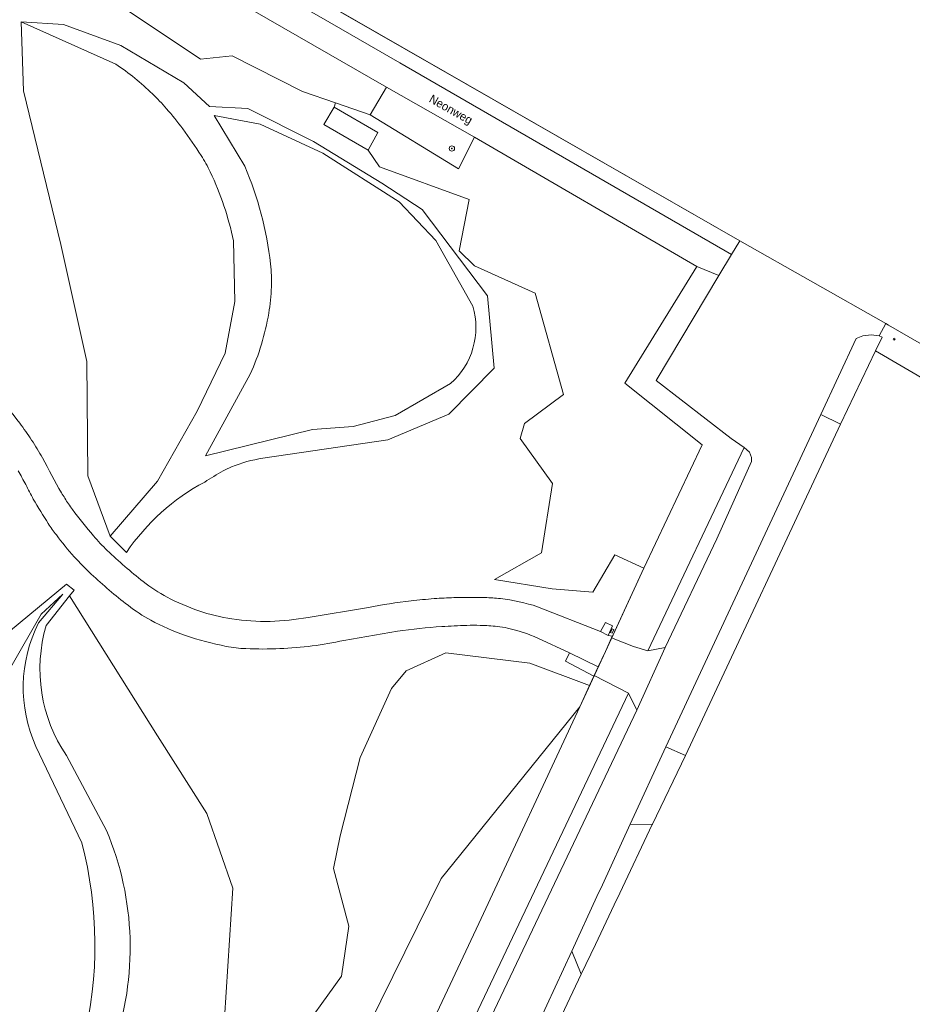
# Model space of a CAD drawing. Header units: metres. Extents: x 151448 to 154749, y 463108 to 465296.
# Tile 154 of 256: x 152600 to 152733, y 465003 to 465150. Entities that reach past the tile are written whole.
import ezdxf
from ezdxf.enums import TextEntityAlignment as Align

# ---------------------------------------------------------------- set-up
doc = ezdxf.new("R2010")
doc.units = ezdxf.units.M
doc.layers.get('0').update_dxf_attribs({"lineweight": 9})
for name, color, linetype, lineweight in [('B-PV-GK-BESCHOEIING-G', 253, 'Continuous', 9), ('B-PV-GR-BEPLANTING_CULTUUR_BOSPLANTSOEN-GV', 253, 'Continuous', 9), ('B-PV-GR-BOOM-S', 253, 'Continuous', 9), ('B-PV-GR-GRAS-GV', 253, 'Continuous', 9), ('B-PV-GR-GROENVOORZIENING-GV', 253, 'Continuous', 9), ('B-PV-GR-STRUIK-GV', 253, 'Continuous', 9), ('B-PV-GW-TALUD_KRUIN-G', 253, 'Continuous', 9), ('B-PV-IE-MEUBILAIR-S', 253, 'Continuous', 9), ('B-PV-IE-TERREINAFSCHEIDING_KUNSTMATIG_HEKWERK-G', 253, 'Continuous', 9), ('B-PV-OG-TERREIN_BEGROEID-GV', 253, 'Continuous', 9), ('B-PV-OG-TERREIN_ERF-GV', 253, 'Continuous', 9), ('B-PV-OG-TERREIN_OEVER-GV', 253, 'Continuous', 9), ('B-PV-OG-TOPOGRAFIE-T18', 2, 'Continuous', 9), ('B-PV-OG-WATER-GV', 253, 'Continuous', 9), ('B-PV-VH-GESLOTENVERHARDING_ASFALT-GV', 253, 'Continuous', 9), ('B-PV-VH-ONVERHARD_ZAND-GV', 253, 'Continuous', 9), ('B-PV-VH-OPENVERHARDING-GV', 253, 'Continuous', 9), ('B-PV-VH-OPENVERHARDING_BETONSTRAATSTEEN-GV', 253, 'Continuous', 9)]:
    doc.layers.add(name, color=color, linetype=linetype, lineweight=lineweight)
doc.styles.add('Drong', font='txt', dxfattribs={"height": 1.8})
doc.styles.add('NLCS-ISO', font='txt')

# ---------------------------------------------------------------- blocks, each defined once
blk = doc.blocks.new('SIE-MEUBILAIR_PAAL_HECTOMETER-SO')
blk.add_circle((0, 0), 0.75)
at = {"style": 'NLCS-ISO'}
blk.add_text('hm', height=0.75, dxfattribs=at).set_placement((0.16, 0.07), align=Align.MIDDLE_CENTER)
blk = doc.blocks.new('SGR-BOOM_GBKN-SO')
at = {"linetype": 'ByBlock', "lineweight": 18}
h = blk.add_hatch(color=0, dxfattribs=at)
h.dxf.hatch_style = 1
edge = h.paths.add_edge_path()
edge.add_arc((0, 0), 0.25, 0, 360)
at = {"color": 0, "linetype": 'ByBlock', "lineweight": 18}
for radius in [2, 0.25]:
    blk.add_circle((0, 0), radius, dxfattribs=at)
at = {"color": 0, "linetype": 'ByBlock', "lineweight": 18, "style": 'NLCS-ISO'}
blk.add_attdef('SOORT', (2.5, 0), '', height=1.5, dxfattribs=at)

msp = doc.modelspace()

# ---------------------------------------------------------------- linework, layer by layer
at = {"layer": 'B-PV-GK-BESCHOEIING-G', "flags": 128}
msp.add_lwpolyline([(152521.653, 465223.078), (152707.014, 465116.752), (152728.813, 465104.4)], dxfattribs=at)
at = {"layer": 'B-PV-GR-BEPLANTING_CULTUUR_BOSPLANTSOEN-GV', "flags": 128}
msp.add_lwpolyline([(152654.315, 465139.707), (152651.854, 465135.556), (152665.024, 465127.493), (152667.458, 465132.236)], close=True, dxfattribs=at)
at = {"layer": 'B-PV-GR-GRAS-GV', "flags": 128}
msp.add_lwpolyline([(152687.742, 465058.328), (152687.986, 465058.212), (152688.238, 465058.744), (152687.993, 465058.859)], close=True, dxfattribs=at)
at = {"layer": 'B-PV-GR-GROENVOORZIENING-GV', "flags": 128}
msp.add_lwpolyline([(152646.478, 465136.722), (152644.974, 465134.088), (152651.572, 465130.283), (152653.032, 465132.922)], close=True, dxfattribs=at)
at = {"layer": 'B-PV-GR-GROENVOORZIENING-GV'}
for points in [[(152600.473, 465080.387, 0.0096975), (152599.315, 465082.436)], [(152601.597, 465078.201, -0.010192), (152600.473, 465080.387)], [(152603.836, 465074.567, -0.0096848), (152601.597, 465078.201)], [(152605.032, 465072.858, -0.0202262), (152603.836, 465074.567)], [(152607.704, 465069.618, -0.0196349), (152605.032, 465072.858)], [(152610.246, 465067.023, -0.0227795), (152607.704, 465069.618)], [(152615.726, 465062.363, -0.0228895), (152610.246, 465067.023)], [(152619.116, 465060.153, -0.0407127), (152615.726, 465062.363)], [(152624.292, 465057.87, -0.040689), (152619.116, 465060.153)], [(152603.514, 465059.35, 0.2233796), (152606.543, 465039.944)], [(152662.55, 465059.191, 0.0176662), (152655.928, 465058.504)], [(152666.294, 465059.377, 0.0085524), (152662.55, 465059.191)], [(152668.301, 465059.374, 0.0164432), (152666.294, 465059.377)], [(152670.85, 465059.201, 0.0168715), (152668.301, 465059.374)], [(152672.379, 465058.96, 0.026869), (152670.85, 465059.201)], [(152676.896, 465057.456, 0.0553305), (152672.379, 465058.96)], [(152630.379, 465056.242, -0.0364558), (152624.292, 465057.87)], [(152647.935, 465057.125, -0.0426502), (152638.396, 465055.9)], [(152633.324, 465055.9, -0.0366901), (152630.379, 465056.242)], [(152638.396, 465055.9, -0.0212934), (152633.324, 465055.9)], [(152612.509, 465028.785, -0.1864261), (152613.509, 464996.386)]]:
    msp.add_lwpolyline(points, format="xyb", dxfattribs=at)
at = {"layer": 'B-PV-GR-GROENVOORZIENING-GV', "flags": 128}
for points in [[(152567.307, 465009.472), (152578.23, 465015.97), (152584.897, 465020.332), (152587.752, 465024.826), (152586.523, 465030.1), (152587.259, 465041.956), (152587.817, 465045.034), (152594.953, 465055.155), (152598.211, 465058.616), (152606.568, 465065.53), (152607.675, 465064.625), (152607.017, 465063.791), (152620.147, 465042.907), (152627.486, 465031.288), (152631.382, 465020.151), (152630.107, 465000.747), (152620.981, 464985.412), (152611.269, 464975.256), (152603.977, 464968.991), (152591.017, 464960.806), (152572.25, 464955.807)], [(152572.25, 464955.807), (152591.017, 464960.806), (152603.977, 464968.991), (152611.269, 464975.256), (152620.981, 464985.412), (152630.107, 465000.747), (152631.382, 465020.151), (152627.486, 465031.288), (152620.147, 465042.907), (152607.017, 465063.791), (152603.514, 465059.35)], [(152655.928, 465058.504), (152647.935, 465057.125)], [(152640.581, 464997.271), (152647.602, 465007.05), (152648.668, 465014.494), (152646.389, 465023.09), (152647.396, 465027.991), (152650.369, 465039.676), (152655.07, 465049.951), (152657.247, 465052.601), (152663.134, 465055.275), (152675.697, 465053.725), (152684.616, 465050.4), (152685.254, 465051.776), (152681, 465054.043), (152681.601, 465055.277), (152676.896, 465057.456)], [(152606.543, 465039.944), (152612.509, 465028.785)]]:
    msp.add_lwpolyline(points, dxfattribs=at)
at = {"layer": 'B-PV-GR-STRUIK-GV', "flags": 128}
for points in [[(152614.992, 465151.56), (152626.559, 465143.872), (152631.265, 465144.35), (152641.765, 465139.059), (152646.695, 465137.347), (152651.854, 465135.556), (152654.315, 465139.707), (152621.327, 465158.665)], [(152633.653, 464963.19), (152662.483, 465021.588), (152683.15, 465047.233), (152683.15, 465047.234), (152684.616, 465050.4), (152675.697, 465053.725), (152663.134, 465055.275), (152657.247, 465052.601), (152655.07, 465049.951), (152650.369, 465039.676), (152647.396, 465027.991), (152646.389, 465023.09), (152648.668, 465014.494), (152647.602, 465007.05), (152640.581, 464997.271)]]:
    msp.add_lwpolyline(points, dxfattribs=at)
for points in [[(152646.695, 465137.347), (152646.478, 465136.722), (152653.032, 465132.922), (152651.572, 465130.283), (152653.261, 465127.797), (152666.629, 465122.921), (152665.154, 465115.255), (152667.411, 465113.008), (152676.495, 465108.96), (152680.724, 465093.829), (152674.871, 465089.479), (152674.234, 465087.238), (152679.086, 465080.545), (152677.431, 465070.187), (152670.431, 465066.204), (152679.026, 465064.802), (152685.071, 465064.309), (152688.379, 465069.883), (152692.725, 465067.907), (152701.416, 465086.314), (152689.843, 465095.53), (152700.606, 465112.942), (152667.458, 465132.236), (152665.024, 465127.493), (152651.854, 465135.556)], [(152624.227, 464945.772), (152615.253, 464941.405), (152621.92, 464936.426), (152623.368, 464935.615), (152624.236, 464937.431), (152624.652, 464937.236), (152625.712, 464936.74), (152625.814, 464936.957), (152629.514, 464935.227), (152630.717, 464934.665), (152630.837, 464934.608), (152642.281, 464959.46), (152660.646, 464999.13), (152668.061, 465014.905), (152683.15, 465047.233), (152662.483, 465021.588), (152633.653, 464963.19)]]:
    msp.add_lwpolyline(points, close=True, dxfattribs=at)
at = {"layer": 'B-PV-GW-TALUD_KRUIN-G', "flags": 128}
for points in [[(152607.017, 465063.791), (152603.514, 465059.35)], [(152683.15, 465047.233), (152662.483, 465021.588), (152633.653, 464963.19), (152624.227, 464945.772), (152615.253, 464941.405)], [(152606.543, 465039.944), (152612.509, 465028.785)]]:
    msp.add_lwpolyline(points, dxfattribs=at)
at = {"layer": 'B-PV-GW-TALUD_KRUIN-G'}
for points in [[(152603.514, 465059.35, 0.2233796), (152606.543, 465039.944)], [(152612.509, 465028.785, -0.1864261), (152613.509, 464996.386)]]:
    msp.add_lwpolyline(points, format="xyb", dxfattribs=at)
at = {"layer": 'B-PV-IE-TERREINAFSCHEIDING_KUNSTMATIG_HEKWERK-G', "flags": 128}
msp.add_lwpolyline([(152595.479, 465167.683), (152597.803, 465172.065), (152621.327, 465158.665), (152654.315, 465139.707), (152651.854, 465135.556), (152665.024, 465127.493), (152667.458, 465132.236), (152700.606, 465112.942), (152689.843, 465095.53), (152701.416, 465086.314), (152692.725, 465067.907), (152686.96, 465055.46), (152683.15, 465047.234), (152668.061, 465014.905), (152660.646, 464999.13), (152642.281, 464959.46), (152630.837, 464934.608), (152629.514, 464935.227)], dxfattribs=at)
at = {"layer": 'B-PV-OG-TERREIN_BEGROEID-GV', "flags": 128}
for points in [[(152676.847, 465062.154), (152686.234, 465058.452), (152686.972, 465059.81), (152688.019, 465059.308), (152687.399, 465057.843), (152688.024, 465057.759), (152692.725, 465067.907), (152688.379, 465069.883), (152685.071, 465064.309), (152679.026, 465064.802), (152670.431, 465066.204), (152677.431, 465070.187), (152679.086, 465080.545), (152674.234, 465087.238), (152674.871, 465089.479), (152680.724, 465093.829), (152676.495, 465108.96), (152667.411, 465113.008), (152665.154, 465115.255), (152666.629, 465122.921), (152653.261, 465127.797), (152651.572, 465130.283), (152644.974, 465134.088), (152646.478, 465136.722), (152646.695, 465137.347), (152641.765, 465139.059), (152631.265, 465144.35), (152626.559, 465143.872), (152614.992, 465151.56)], [(152609.734, 465081.71), (152609.599, 465098.748), (152605.705, 465116.197), (152600.115, 465139.155), (152599.802, 465149.417), (152606.079, 465149.034), (152614.65, 465145.891), (152624.038, 465140.305), (152627.888, 465136.805), (152633.615, 465136.493), (152643.384, 465131.599), (152653.589, 465125.356), (152659.629, 465121.406), (152669.352, 465108.569), (152670.386, 465097.728), (152663.628, 465090.9), (152654.515, 465087.05), (152635.839, 465084.305)], [(152613.905, 465143.107), (152599.802, 465149.417), (152600.115, 465139.155)], [(152600.115, 465139.155), (152605.705, 465116.197), (152609.599, 465098.748), (152609.734, 465081.71), (152613.068, 465072.66), (152620.127, 465080.906), (152626.048, 465091.341), (152630.203, 465099.973), (152631.661, 465107.692), (152631.449, 465116.738)], [(152615.501, 465070.253), (152613.068, 465072.66), (152609.734, 465081.71)], [(152642.595, 465060.57), (152651.595, 465062.025)]]:
    msp.add_lwpolyline(points, dxfattribs=at)
at = {"layer": 'B-PV-OG-TERREIN_BEGROEID-GV'}
for points in [[(152619.366, 465138.698, 0.0447917), (152613.905, 465143.107)], [(152621.477, 465136.465, 0.0225679), (152619.366, 465138.698)], [(152623.894, 465133.456, 0.0176832), (152621.477, 465136.465)], [(152626.643, 465129.482, 0.017735), (152623.894, 465133.456)], [(152628.004, 465127.038, 0.0307282), (152626.643, 465129.482)], [(152631.449, 465116.738, 0.0616392), (152628.004, 465127.038)], [(152596.184, 465093.92, -0.0088102), (152599.563, 465089.561)], [(152599.563, 465089.561, -0.0155649), (152601.339, 465087.02)], [(152601.339, 465087.02, -0.0159194), (152602.953, 465084.37)], [(152602.953, 465084.37, 0.0083685), (152605.791, 465079.161)], [(152635.839, 465084.305, 0.0615966), (152631.161, 465083.015)], [(152629.95, 465082.425, 0.0127574), (152627.172, 465080.758)], [(152631.161, 465083.015, 0.0315372), (152629.95, 465082.425)], [(152627.172, 465080.758, 0.1231071), (152615.501, 465070.253)], [(152605.791, 465079.161, 0.0085348), (152606.835, 465077.514)], [(152606.835, 465077.514, 0.0156664), (152607.436, 465076.658)], [(152607.436, 465076.658, 0.0153533), (152610.565, 465072.739)], [(152610.565, 465072.739, 0.0260254), (152612.635, 465070.542)], [(152612.635, 465070.542, 0.0255375), (152617.988, 465065.914)], [(152617.988, 465065.914, 0.0420943), (152621.572, 465063.581)], [(152621.572, 465063.581, 0.0423454), (152626.292, 465061.543)], [(152651.595, 465062.025, -0.0204299), (152657.962, 465063.029)], [(152657.962, 465063.029, -0.0101335), (152661.422, 465063.36)], [(152661.422, 465063.36, -0.0118713), (152664.367, 465063.509)], [(152664.367, 465063.509, -0.0123183), (152668.994, 465063.522)], [(152668.994, 465063.522, -0.0239397), (152671.292, 465063.363)], [(152671.292, 465063.363, -0.0480981), (152676.847, 465062.154)], [(152626.292, 465061.543, 0.0431229), (152631.234, 465060.348)], [(152631.234, 465060.348, 0.0859078), (152642.595, 465060.57)]]:
    msp.add_lwpolyline(points, format="xyb", dxfattribs=at)
at = {"layer": 'B-PV-OG-TERREIN_BEGROEID-GV', "flags": 128}
for points in [[(152700.606, 465112.942), (152689.843, 465095.53), (152701.416, 465086.314), (152692.725, 465067.907), (152688.024, 465057.759), (152687.899, 465057.489), (152691.181, 465056.224), (152693.311, 465055.586), (152707.677, 465085.907), (152705.743, 465087.273), (152694.536, 465095.896), (152703.908, 465111.565)], [(152722.067, 465089.417), (152719.107, 465090.853), (152695.969, 465041.256), (152698.903, 465039.946)], [(152693.311, 465055.586), (152695.886, 465056.051), (152703.575, 465072.265), (152708.764, 465083.835), (152708.786, 465084.411), (152708.481, 465085.235), (152707.677, 465085.907)], [(152687.742, 465058.328), (152687.993, 465058.859), (152688.238, 465058.744), (152687.986, 465058.212)], [(152685.306, 465051.889), (152685.254, 465051.776), (152684.616, 465050.4), (152683.15, 465047.234), (152683.15, 465047.233), (152668.061, 465014.905), (152660.646, 464999.13), (152642.281, 464959.46), (152630.837, 464934.608), (152630.717, 464934.665), (152628.56, 464929.954), (152632.548, 464931.003), (152634.365, 464930.122), (152655.554, 464974.996), (152667.047, 465000), (152690.395, 465049.261)], [(152691.635, 465046.739), (152690.395, 465049.261), (152667.047, 465000), (152655.554, 464974.996), (152634.365, 464930.122), (152636.458, 464929.11), (152638.861, 464934.15), (152648.556, 464954.921), (152668.4, 464997.717), (152669.459, 465000)], [(152689.11, 465019.408), (152693.957, 465029.655), (152693.946, 465029.655), (152690.68, 465029.686), (152686.515, 465020.666), (152685.71, 465018.921), (152681.94, 465010.756), (152683.362, 465007.311), (152685.477, 465011.758), (152688.274, 465017.662)]]:
    msp.add_lwpolyline(points, close=True, dxfattribs=at)
at = {"layer": 'B-PV-OG-TERREIN_ERF-GV', "flags": 128}
msp.add_lwpolyline([(152783.155, 464999.997), (152787.099, 465007.476), (152805.791, 465047.507), (152808.122, 465052.306), (152808.409, 465052.928), (152727.278, 465100.335), (152722.067, 465089.417), (152698.903, 465039.946), (152693.982, 465029.73), (152693.946, 465029.655), (152693.957, 465029.655), (152689.11, 465019.408), (152688.274, 465017.662), (152685.477, 465011.758), (152683.362, 465007.311), (152679.15, 464998.455)], dxfattribs=at)
at = {"layer": 'B-PV-OG-TERREIN_OEVER-GV', "flags": 128}
for points in [[(152519.604, 465224.253), (152518.335, 465222.007), (152549.334, 465204.309), (152584.362, 465184.505), (152598.606, 465176.451), (152645.823, 465149.331), (152656.286, 465143.29), (152705.789, 465114.71), (152707.014, 465116.752), (152728.813, 465104.4), (152707.028, 465116.769), (152620.476, 465166.405)], [(152727.823, 465102.567), (152728.249, 465102.369), (152727.278, 465100.335), (152808.409, 465052.928), (152809.646, 465055.439), (152810.586, 465057.397), (152806.318, 465059.841), (152772.662, 465079.113), (152771.621, 465077.329), (152770.828, 465076.048), (152768.267, 465077.611), (152768.961, 465078.766), (152770.051, 465080.625), (152729.221, 465104.168), (152728.813, 465104.4)]]:
    msp.add_lwpolyline(points, close=True, dxfattribs=at)
for points in [[(152635.839, 465084.305), (152654.515, 465087.05), (152663.628, 465090.9), (152670.386, 465097.728), (152669.352, 465108.569), (152659.629, 465121.406), (152653.589, 465125.356), (152643.384, 465131.599), (152633.615, 465136.493), (152627.888, 465136.805), (152624.038, 465140.305), (152614.65, 465145.891), (152606.079, 465149.034), (152599.802, 465149.417), (152613.905, 465143.107)], [(152633.156, 465127.872), (152628.594, 465135.467), (152635.468, 465134.152), (152644.812, 465129.81), (152656.176, 465122.577), (152661.687, 465116.81), (152667.178, 465107.011)], [(152631.449, 465116.738), (152631.661, 465107.692), (152630.203, 465099.973), (152626.048, 465091.341), (152620.127, 465080.906), (152613.068, 465072.66)], [(152663.854, 465095.46), (152655.597, 465090.688), (152649.335, 465089.057), (152643.247, 465088.587), (152627.291, 465084.692), (152633.965, 465096.852)], [(152613.068, 465072.66), (152615.501, 465070.253)], [(152603.514, 465059.35), (152607.017, 465063.791), (152607.675, 465064.625), (152606.568, 465065.53), (152598.211, 465058.616), (152594.953, 465055.155), (152587.817, 465045.034), (152587.259, 465041.956), (152586.523, 465030.1), (152587.752, 465024.826), (152584.897, 465020.332), (152578.23, 465015.97), (152567.307, 465009.472)], [(152568.644, 465007.883), (152579.732, 465014.751), (152583.017, 465016.86), (152590.023, 465022.448), (152591.913, 465026.254), (152591.066, 465029.469), (152590.978, 465034.578), (152592.512, 465042.431), (152598.229, 465053.115), (152602.759, 465061.037), (152606.005, 465064.035), (152602.377, 465059.744)], [(152601.977, 465041.312), (152608.815, 465026.928)], [(152612.509, 465028.785), (152606.543, 465039.944)]]:
    msp.add_lwpolyline(points, dxfattribs=at)
at = {"layer": 'B-PV-OG-TERREIN_OEVER-GV'}
for points in [[(152613.905, 465143.107, -0.0447917), (152619.366, 465138.698)], [(152619.366, 465138.698, -0.0225679), (152621.477, 465136.465)], [(152621.477, 465136.465, -0.0176832), (152623.894, 465133.456)], [(152623.894, 465133.456, -0.017735), (152626.643, 465129.482)], [(152626.643, 465129.482, -0.0307282), (152628.004, 465127.038)], [(152637.004, 465113.305, 0.0741352), (152633.156, 465127.872)], [(152628.004, 465127.038, -0.0616392), (152631.449, 465116.738)], [(152637.128, 465109.874, 0.0373108), (152637.004, 465113.305)], [(152636.726, 465105.946, 0.0325582), (152637.128, 465109.874)], [(152667.178, 465107.011, -0.2929431), (152663.854, 465095.46)], [(152633.965, 465096.852, 0.0645414), (152636.726, 465105.946)], [(152631.161, 465083.015, -0.0615966), (152635.839, 465084.305)], [(152627.172, 465080.758, -0.0127574), (152629.95, 465082.425)], [(152629.95, 465082.425, -0.0315372), (152631.161, 465083.015)], [(152615.501, 465070.253, -0.1231071), (152627.172, 465080.758)], [(152602.377, 465059.744, 0.2261279), (152601.977, 465041.312)], [(152606.543, 465039.944, -0.2233796), (152603.514, 465059.35)], [(152613.509, 464996.386, 0.1864261), (152612.509, 465028.785)], [(152608.815, 465026.928, -0.1256032), (152609.05, 464997.303)]]:
    msp.add_lwpolyline(points, format="xyb", dxfattribs=at)
at = {"layer": 'B-PV-OG-WATER-GV', "flags": 128}
for points in [[(152519.604, 465224.253), (152620.476, 465166.405), (152707.028, 465116.769), (152728.813, 465104.4), (152729.221, 465104.168), (152770.051, 465080.625), (152772.662, 465079.113), (152806.318, 465059.841), (152810.586, 465057.397), (152866.464, 465025.446), (152871.723, 465022.439), (152893.86, 465009.938), (152910.569, 465000), (152910.694, 464999.928), (152952.026, 464976.239), (152999.949, 464948.873)], [(152667.178, 465107.011), (152661.687, 465116.81), (152656.176, 465122.577), (152644.812, 465129.81), (152635.468, 465134.152), (152628.594, 465135.467), (152633.156, 465127.872)], [(152633.965, 465096.852), (152627.291, 465084.692), (152643.247, 465088.587), (152649.335, 465089.057), (152655.597, 465090.688), (152663.854, 465095.46)], [(152602.377, 465059.744), (152606.005, 465064.035), (152602.759, 465061.037), (152598.229, 465053.115), (152592.512, 465042.431), (152590.978, 465034.578), (152591.066, 465029.469), (152591.913, 465026.254), (152590.023, 465022.448), (152583.017, 465016.86), (152579.732, 465014.751), (152568.644, 465007.883)], [(152608.815, 465026.928), (152601.977, 465041.312)]]:
    msp.add_lwpolyline(points, dxfattribs=at)
at = {"layer": 'B-PV-OG-WATER-GV'}
for points in [[(152633.156, 465127.872, -0.0741352), (152637.004, 465113.305)], [(152637.004, 465113.305, -0.0373108), (152637.128, 465109.874)], [(152637.128, 465109.874, -0.0325582), (152636.726, 465105.946)], [(152663.854, 465095.46, 0.2929431), (152667.178, 465107.011)], [(152636.726, 465105.946, -0.0645414), (152633.965, 465096.852)], [(152601.977, 465041.312, -0.2261279), (152602.377, 465059.744)], [(152609.05, 464997.303, 0.1256032), (152608.815, 465026.928)]]:
    msp.add_lwpolyline(points, format="xyb", dxfattribs=at)
at = {"layer": 'B-PV-VH-GESLOTENVERHARDING_ASFALT-GV', "flags": 128}
msp.add_lwpolyline([(152676.973, 465000), (152681.94, 465010.756), (152685.71, 465018.921), (152686.515, 465020.666), (152690.68, 465029.686), (152695.969, 465041.256), (152719.107, 465090.853), (152724.398, 465102.172), (152725.396, 465102.578), (152726.621, 465102.711), (152727.422, 465102.64), (152727.823, 465102.567), (152728.813, 465104.4), (152707.014, 465116.752), (152705.789, 465114.71), (152703.908, 465111.565), (152694.536, 465095.896), (152705.743, 465087.273), (152707.677, 465085.907), (152708.481, 465085.235), (152708.786, 465084.411), (152708.764, 465083.835), (152703.575, 465072.265), (152695.886, 465056.051), (152691.635, 465046.739), (152669.459, 465000)], dxfattribs=at)
msp.add_lwpolyline([(152681.94, 465010.756), (152676.973, 465000), (152675.575, 464997.048), (152677.464, 464998.182), (152679.15, 464998.455), (152683.362, 465007.311)], close=True, dxfattribs=at)
at = {"layer": 'B-PV-VH-ONVERHARD_ZAND-GV', "flags": 128}
msp.add_lwpolyline([(152514.471, 465220.096), (152530.093, 465211.056), (152543.143, 465203.507), (152557.86, 465195.044), (152564.621, 465191.175), (152582.143, 465181.146), (152597.803, 465172.065), (152621.327, 465158.665), (152654.315, 465139.707), (152667.458, 465132.236), (152700.606, 465112.942), (152703.908, 465111.565), (152705.789, 465114.71), (152656.286, 465143.29), (152645.823, 465149.331), (152598.606, 465176.451), (152584.362, 465184.505), (152549.334, 465204.309), (152518.335, 465222.007)], dxfattribs=at)
at = {"layer": 'B-PV-VH-OPENVERHARDING-GV'}
for points in [[(152599.563, 465089.561, 0.0088102), (152596.184, 465093.92)], [(152601.339, 465087.02, 0.0155649), (152599.563, 465089.561)], [(152602.953, 465084.37, 0.0159194), (152601.339, 465087.02)], [(152605.791, 465079.161, -0.0083685), (152602.953, 465084.37)], [(152599.315, 465082.436, -0.0096975), (152600.473, 465080.387)], [(152600.473, 465080.387, 0.010192), (152601.597, 465078.201)], [(152606.835, 465077.514, -0.0085348), (152605.791, 465079.161)], [(152601.597, 465078.201, 0.0096848), (152603.836, 465074.567)], [(152607.436, 465076.658, -0.0156664), (152606.835, 465077.514)], [(152610.565, 465072.739, -0.0153533), (152607.436, 465076.658)], [(152603.836, 465074.567, 0.0202262), (152605.032, 465072.858)], [(152605.032, 465072.858, 0.0196349), (152607.704, 465069.618)], [(152612.635, 465070.542, -0.0260254), (152610.565, 465072.739)], [(152617.988, 465065.914, -0.0255375), (152612.635, 465070.542)], [(152607.704, 465069.618, 0.0227795), (152610.246, 465067.023)], [(152610.246, 465067.023, 0.0228895), (152615.726, 465062.363)], [(152621.572, 465063.581, -0.0420943), (152617.988, 465065.914)], [(152626.292, 465061.543, -0.0423454), (152621.572, 465063.581)], [(152657.962, 465063.029, 0.0204299), (152651.595, 465062.025)], [(152661.422, 465063.36, 0.0101335), (152657.962, 465063.029)], [(152664.367, 465063.509, 0.0118713), (152661.422, 465063.36)], [(152668.994, 465063.522, 0.0123183), (152664.367, 465063.509)], [(152671.292, 465063.363, 0.0239397), (152668.994, 465063.522)], [(152676.847, 465062.154, 0.0480981), (152671.292, 465063.363)], [(152615.726, 465062.363, 0.0407127), (152619.116, 465060.153)], [(152631.234, 465060.348, -0.0431229), (152626.292, 465061.543)], [(152619.116, 465060.153, 0.040689), (152624.292, 465057.87)], [(152642.595, 465060.57, -0.0859078), (152631.234, 465060.348)], [(152655.928, 465058.504, -0.0176662), (152662.55, 465059.191)], [(152662.55, 465059.191, -0.0085524), (152666.294, 465059.377)], [(152666.294, 465059.377, -0.0164432), (152668.301, 465059.374)], [(152668.301, 465059.374, -0.0168715), (152670.85, 465059.201)], [(152670.85, 465059.201, -0.026869), (152672.379, 465058.96)], [(152672.379, 465058.96, -0.0553305), (152676.896, 465057.456)], [(152624.292, 465057.87, 0.0364558), (152630.379, 465056.242)], [(152638.396, 465055.9, 0.0426502), (152647.935, 465057.125)], [(152630.379, 465056.242, 0.0366901), (152633.324, 465055.9)], [(152633.324, 465055.9, 0.0212934), (152638.396, 465055.9)]]:
    msp.add_lwpolyline(points, format="xyb", dxfattribs=at)
at = {"layer": 'B-PV-VH-OPENVERHARDING-GV', "flags": 128}
for points in [[(152651.595, 465062.025), (152642.595, 465060.57)], [(152676.896, 465057.456), (152681.601, 465055.277), (152685.901, 465053.173), (152686.96, 465055.46), (152687.899, 465057.489), (152688.024, 465057.759), (152687.399, 465057.843), (152686.234, 465058.452), (152676.847, 465062.154)], [(152647.935, 465057.125), (152655.928, 465058.504)]]:
    msp.add_lwpolyline(points, dxfattribs=at)
for points in [[(152687.399, 465057.843), (152688.019, 465059.308), (152686.972, 465059.81), (152686.234, 465058.452)], [(152685.254, 465051.776), (152685.306, 465051.889), (152685.901, 465053.173), (152681.601, 465055.277), (152681, 465054.043)]]:
    msp.add_lwpolyline(points, close=True, dxfattribs=at)
at = {"layer": 'B-PV-VH-OPENVERHARDING_BETONSTRAATSTEEN-GV', "flags": 128}
for points in [[(152727.278, 465100.335), (152728.249, 465102.369), (152727.823, 465102.567), (152727.422, 465102.64), (152726.621, 465102.711), (152725.396, 465102.578), (152724.398, 465102.172), (152719.107, 465090.853), (152722.067, 465089.417)], [(152695.886, 465056.051), (152693.311, 465055.586), (152691.181, 465056.224), (152687.899, 465057.489), (152686.96, 465055.46), (152685.901, 465053.173), (152685.306, 465051.889), (152690.395, 465049.261), (152691.635, 465046.739)], [(152698.903, 465039.946), (152695.969, 465041.256), (152690.68, 465029.686), (152693.946, 465029.655), (152693.982, 465029.73)]]:
    msp.add_lwpolyline(points, close=True, dxfattribs=at)

# ---------------------------------------------------------------- block references
at = {"layer": 'B-PV-GR-BOOM-S', "xscale": 0.2, "yscale": 0.2, "zscale": 0.2}
msp.add_blockref('SGR-BOOM_GBKN-SO', (152664.06, 465130.53), dxfattribs=at)
at = {"layer": 'B-PV-IE-MEUBILAIR-S', "xscale": 0.2, "yscale": 0.2, "zscale": 0.2}
msp.add_blockref('SIE-MEUBILAIR_PAAL_HECTOMETER-SO', (152730.064, 465102.082), dxfattribs=at)

# ---------------------------------------------------------------- texts
at = {"layer": 'B-PV-OG-TOPOGRAFIE-T18', "style": 'Drong'}
msp.add_text('Neonweg', height=1.25, rotation=330.6, dxfattribs=at).set_placement((152663.825, 465136.197), align=Align.MIDDLE)

doc.saveas('drawing.dxf')
